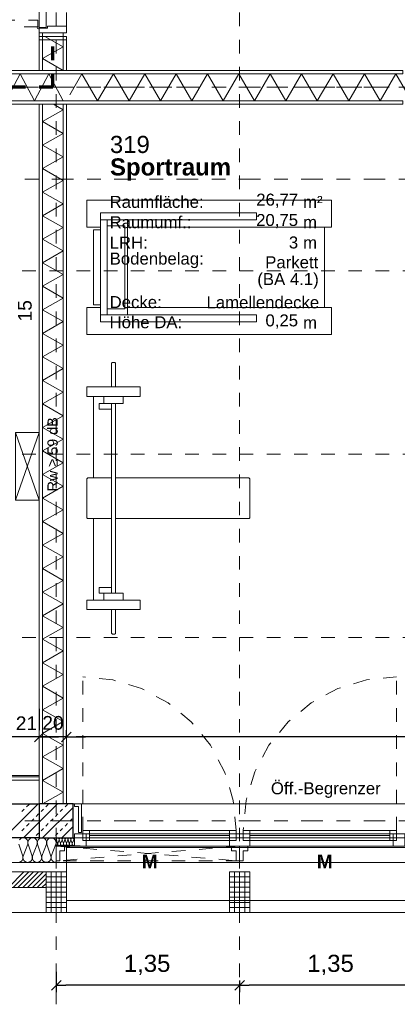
# Model space of a CAD drawing. Header units: metres. Extents: x -45.2 to 14.3, y -31.8 to 10.2.
# Tile 88 of 148: x -13.8 to -11, y -22.9 to -15.7. Entities that reach past the tile are written whole.
import ezdxf

# ---------------------------------------------------------------- set-up
doc = ezdxf.new("R2010")
doc.units = ezdxf.units.M
doc.header["$LTSCALE"] = 0.05
for name, pattern in [('1600.2032', [1.6, 0.8, -0.8]), ('Achsen 01', [5.291531, 3.175, -1.058062, 0.352704, -0.705764]), ('gestrichelt - 01', [2, 1, -1]), ('ISO-07 Punktiert', [0.889, 0.127, -0.762]), ('Raster 01', [2, 1, -1]), ('VW-01 Strichlinie kurz', [2, 1, -1])]:
    doc.linetypes.add(name, pattern=pattern)
doc.layers.get('0').update_dxf_attribs({"lineweight": 25})
for name, color, linetype, lineweight, true_color in [('013_Beton und Stahlbetonarbeiten-000 Brüstung', 7, 'Continuous', 9, 0xa6a6a6), ('014_Fassadenarbeiten-000 Aufsicht Betonfertigteile', 7, 'Continuous', 9, 0xc0c0c0), ('014_Fassadenarbeiten-330 mineralische Dämmung', 7, 'Continuous', 9, 0x666666), ('030_Sonnenschutzarbeiten-Bemassung', 7, 'Continuous', 13, 0xff6633), ('030_Sonnenschutzarbeiten-Grundriss', 7, 'Continuous', 13, 0x555555), ('031_Metallbauarbeiten-330 Aufsicht Metallbauarbeiten', 7, 'Continuous', 9, 0xa6a6a6), ('032_Metallarbeiten-Fenster', 7, 'Continuous', 13, 0x444444), ('032_Metallarbeiten-Öffnungsbegrenzer', 7, 'Continuous', 13, 0x444444), ('039_Trockenbauarbeiten-340 Dämmung', 7, 'Continuous', 9, 0xc0c0c0), ('045_Sanitärausstattung-allg.', 9, 'Continuous', 9, 0x808080), ('AV1-Achsen', 1, 'Achsen 01', 18, 0xff0000), ('AV1-Einrichtung', 7, 'Continuous', 9, 0xa6a6a6), ('AV1-Raster', 7, 'Raster 01', 9, 0xa6a6a6)]:
    doc.layers.add(name, color=color, linetype=linetype, lineweight=lineweight, true_color=true_color)
for name, color, linetype, lineweight in [('013_Beton und Stahlbetonarbeiten-000 Unterzüge', 7, 'ISO-07 Punktiert', 13), ('013_Beton und Stahlbetonarbeiten-330 Außenstützen', 7, 'Continuous', 25), ('013_Beton und Stahlbetonarbeiten-330 Außenwände', 7, 'Continuous', 25), ('014_Fassadenarbeiten-330 Betonfertigteile vertikal', 7, 'Continuous', 9), ('014_Fassadenarbeiten-330 Filtermauerwerk 11.5cm', 7, 'Continuous', 9), ('024_Fliesen_Plattenarbeiten-340 Fliesen', 7, 'Continuous', 9), ('027_Tischlerarbeiten-330 Innenfensterbänke', 7, 'Continuous', 9), ('027_Tischlerarbeiten-340 Innentüren', 7, 'Continuous', 9), ('030_Sonnenschutzarbeiten-Kasten+Behang', 7, 'Continuous', 5), ('030_Sonnenschutzarbeiten-Motor', 7, 'Continuous', 5), ('039_Trockenbauarbeiten-000 Sturz', 7, 'ISO-07 Punktiert', 9), ('039_Trockenbauarbeiten-340 Gipskarton', 7, 'Continuous', 9), ('AV1-Akustikvorgaben-Trennwände', 7, 'Continuous', 5), ('AV1-Brandschutzkonzept-Brandschutzkonzept', 7, 'Continuous', 5), ('AV1-Einrichtung Bemaßung', 7, 'Continuous', 9), ('AV1-Schnitt Achsen', 7, 'Achsen 01', 18), ('AV1-Stempel-Raumstempel', 7, 'Continuous', 9)]:
    doc.layers.add(name, color=color, linetype=linetype, lineweight=lineweight)
doc.styles.add('Arial', font='arial.ttf')
doc.styles.add('Arial (bold)', font='arialbd.ttf')

msp = doc.modelspace()

# ---------------------------------------------------------------- linework, layer by layer
at = {"color": 0, "linetype": 'ByBlock', "lineweight": -2}
for p, q in [((-13.625, -20.982), (-13.6957, -20.982)), ((-13.625, -20.982), (-13.5543, -20.982)), ((-13.425, -20.982), (-13.3543, -20.982)), ((-13.425, -20.982), (-13.3543, -20.982)), ((-13.5, -22.81), (-13.4293, -22.81)), ((-12.15, -22.81), (-12.2207, -22.81)), ((-12.15, -22.81), (-12.0793, -22.81))]:
    msp.add_line(p, q, dxfattribs=at)
at = {"color": 0, "linetype": 'Continuous', "lineweight": 15}
for p, q in [((-13.6604, -21.0173), (-13.5896, -20.9466)), ((-13.5896, -20.9466), (-13.6604, -21.0173)), ((-13.4604, -21.0173), (-13.3896, -20.9466)), ((-13.4604, -21.0173), (-13.3896, -20.9466)), ((-13.5354, -22.8454), (-13.4646, -22.7746)), ((-12.1146, -22.7746), (-12.1854, -22.8454)), ((-12.1854, -22.8454), (-12.1146, -22.7746))]:
    msp.add_line(p, q, dxfattribs=at)
at = {"layer": '013_Beton und Stahlbetonarbeiten-000 Brüstung'}
msp.add_lwpolyline([(-13.375, -21.725), (-13.375, -21.475), (-10.925, -21.475), (-10.925, -21.725)], close=True, dxfattribs=at)
at = {"layer": '013_Beton und Stahlbetonarbeiten-000 Unterzüge', "linetype": 'VW-01 Strichlinie kurz'}
msp.add_lwpolyline([(-13.375, -21.725), (-13.375, -21.475), (-10.925, -21.475), (-10.925, -21.725)], close=True, dxfattribs=at)
at = {"layer": '013_Beton und Stahlbetonarbeiten-330 Außenstützen', "color": 251, "linetype": 'Continuous', "lineweight": 13, "true_color": 0x4c4c4c}
for p, q in [((-13.4912, -21.475), (-13.625, -21.6088)), ((-13.6118, -21.5314), (-13.5941, -21.5137)), ((-13.375, -21.5002), (-13.5998, -21.725)), ((-13.5765, -21.496), (-13.5588, -21.4784)), ((-13.4704, -21.5314), (-13.4527, -21.5137)), ((-13.435, -21.496), (-13.4174, -21.4784)), ((-13.5411, -21.6021), (-13.5234, -21.5844)), ((-13.5057, -21.5668), (-13.4881, -21.5491)), ((-13.3997, -21.6021), (-13.382, -21.5844)), ((-13.6118, -21.6728), (-13.5941, -21.6551)), ((-13.5765, -21.6375), (-13.5588, -21.6198)), ((-13.4704, -21.6728), (-13.4527, -21.6551)), ((-13.375, -21.6416), (-13.4584, -21.725)), ((-13.435, -21.6375), (-13.4174, -21.6198)), ((-13.5057, -21.7082), (-13.4881, -21.6905))]:
    msp.add_line(p, q, dxfattribs=at)
at = {"layer": '013_Beton und Stahlbetonarbeiten-330 Außenstützen'}
msp.add_lwpolyline([(-13.375, -21.475), (-13.625, -21.475), (-13.625, -21.725), (-13.375, -21.725)], close=True, dxfattribs=at)
at = {"layer": '013_Beton und Stahlbetonarbeiten-330 Außenwände', "color": 251, "linetype": 'Continuous', "lineweight": 13, "true_color": 0x4c4c4c}
for p, q in [((-13.6326, -21.475), (-13.8826, -21.725)), ((-13.7532, -21.5314), (-13.7355, -21.5137)), ((-13.7179, -21.496), (-13.7002, -21.4784)), ((-13.6825, -21.6021), (-13.6648, -21.5844)), ((-13.6472, -21.5668), (-13.6295, -21.5491)), ((-13.7532, -21.6728), (-13.7355, -21.6551)), ((-13.625, -21.6088), (-13.7412, -21.725)), ((-13.7179, -21.6375), (-13.7002, -21.6198)), ((-13.6472, -21.7082), (-13.6295, -21.6905))]:
    msp.add_line(p, q, dxfattribs=at)
at = {"layer": '013_Beton und Stahlbetonarbeiten-330 Außenwände'}
msp.add_lwpolyline([(-13.625, -21.725), (-16.075, -21.725), (-16.075, -21.475), (-13.625, -21.475)], close=True, dxfattribs=at)
at = {"layer": '014_Fassadenarbeiten-000 Aufsicht Betonfertigteile'}
msp.add_lwpolyline([(-39.455, -21.905), (0.305, -21.905), (0.675, -22.275), (-39.825, -22.275)], close=True, dxfattribs=at)
at = {"layer": '014_Fassadenarbeiten-330 Betonfertigteile vertikal', "color": 8, "linetype": 'Continuous', "lineweight": 13, "true_color": 0x808080}
for p, q in [((-13.575, -22.0125), (-13.425, -22.0125)), ((-12.225, -22.0125), (-12.075, -22.0125)), ((-13.575, -22.05), (-13.425, -22.05)), ((-13.575, -22.0875), (-13.425, -22.0875)), ((-12.225, -22.05), (-12.075, -22.05)), ((-12.225, -22.0875), (-12.075, -22.0875)), ((-13.575, -22.125), (-13.425, -22.125)), ((-13.575, -22.1625), (-13.425, -22.1625)), ((-12.225, -22.125), (-12.075, -22.125)), ((-12.225, -22.1625), (-12.075, -22.1625)), ((-13.575, -22.2), (-13.425, -22.2)), ((-13.575, -22.2375), (-13.425, -22.2375)), ((-12.225, -22.2), (-12.075, -22.2)), ((-12.225, -22.2375), (-12.075, -22.2375))]:
    msp.add_line(p, q, dxfattribs=at)
at = {"layer": '014_Fassadenarbeiten-330 Betonfertigteile vertikal', "color": 8, "linetype": 'Continuous', "lineweight": 9, "true_color": 0x808080}
for p, q in [((-13.5375, -21.975), (-13.5375, -22.275)), ((-13.5, -21.975), (-13.5, -22.275)), ((-13.4625, -21.975), (-13.4625, -22.275)), ((-12.1875, -21.975), (-12.1875, -22.275)), ((-12.15, -21.975), (-12.15, -22.275)), ((-12.1125, -21.975), (-12.1125, -22.275))]:
    msp.add_line(p, q, dxfattribs=at)
at = {"layer": '014_Fassadenarbeiten-330 Betonfertigteile vertikal'}
for points in [[(-13.425, -21.975), (-13.575, -21.975), (-13.575, -22.275), (-13.425, -22.275)], [(-12.075, -21.975), (-12.225, -21.975), (-12.225, -22.275), (-12.075, -22.275)]]:
    msp.add_lwpolyline(points, close=True, dxfattribs=at)
at = {"layer": '014_Fassadenarbeiten-330 Filtermauerwerk 11.5cm', "color": 8, "linetype": 'Continuous', "lineweight": 9, "true_color": 0x808080}
for p, q in [((-13.8522, -22.09), (-13.7372, -21.975)), ((-13.8169, -22.09), (-13.7019, -21.975)), ((-13.7815, -22.09), (-13.6665, -21.975)), ((-13.7461, -22.09), (-13.6311, -21.975)), ((-13.7108, -22.09), (-13.5958, -21.975)), ((-13.6754, -22.09), (-13.575, -21.9896)), ((-13.6401, -22.09), (-13.575, -22.0249)), ((-13.6047, -22.09), (-13.575, -22.0603))]:
    msp.add_line(p, q, dxfattribs=at)
at = {"layer": '014_Fassadenarbeiten-330 Filtermauerwerk 11.5cm'}
msp.add_lwpolyline([(-14.775, -22.09), (-14.775, -21.975), (-13.575, -21.975), (-13.575, -22.09)], close=True, dxfattribs=at)
at = {"layer": '014_Fassadenarbeiten-330 mineralische Dämmung'}
msp.add_lwpolyline([(-16.2, -21.725), (-13.5, -21.725), (-13.5, -21.905), (-16.2, -21.905)], close=True, dxfattribs=at)
for points in [[(-13.5029, -21.77), (-13.5015, -21.7637), (-13.5013, -21.7572), (-13.5023, -21.7508), (-13.5045, -21.7447), (-13.5078, -21.7392), (-13.5121, -21.7343), (-13.5172, -21.7303), (-13.523, -21.7274), (-13.5292, -21.7256), (-13.5357, -21.725), (-13.5421, -21.7256), (-13.5483, -21.7274), (-13.5541, -21.7303), (-13.5592, -21.7343), (-13.5635, -21.7392), (-13.5668, -21.7447), (-13.569, -21.7508), (-13.57, -21.7572), (-13.5699, -21.7637), (-13.5685, -21.77), (-13.5395, -21.86), (-13.5395, -21.86), (-13.5381, -21.8663), (-13.5379, -21.8728), (-13.539, -21.8792), (-13.5412, -21.8853), (-13.5445, -21.8908), (-13.5488, -21.8957), (-13.5539, -21.8997), (-13.5597, -21.9026), (-13.5659, -21.9044), (-13.5723, -21.905), (-13.5788, -21.9044), (-13.585, -21.9026), (-13.5908, -21.8997), (-13.5959, -21.8957), (-13.6002, -21.8908), (-13.6035, -21.8853), (-13.6057, -21.8792), (-13.6067, -21.8728), (-13.6065, -21.8663), (-13.6051, -21.86), (-13.5718, -21.77), (-13.5718, -21.77), (-13.5704, -21.7637), (-13.5702, -21.7572), (-13.5713, -21.7508), (-13.5735, -21.7447), (-13.5768, -21.7392), (-13.5811, -21.7343), (-13.5862, -21.7303), (-13.592, -21.7274), (-13.5982, -21.7256), (-13.6046, -21.725), (-13.6111, -21.7256), (-13.6173, -21.7274), (-13.6231, -21.7303), (-13.6282, -21.7343), (-13.6325, -21.7392), (-13.6358, -21.7447), (-13.638, -21.7508), (-13.639, -21.7572), (-13.6388, -21.7637), (-13.6374, -21.77), (-13.6085, -21.86), (-13.6085, -21.86), (-13.6071, -21.8663), (-13.6069, -21.8728), (-13.6079, -21.8792), (-13.6101, -21.8853), (-13.6134, -21.8908), (-13.6177, -21.8957), (-13.6228, -21.8997), (-13.6286, -21.9026), (-13.6348, -21.9044), (-13.6413, -21.905), (-13.6477, -21.9044), (-13.6539, -21.9026), (-13.6597, -21.8997), (-13.6648, -21.8957), (-13.6691, -21.8908), (-13.6724, -21.8853), (-13.6746, -21.8792), (-13.6756, -21.8728), (-13.6754, -21.8663), (-13.674, -21.86), (-13.6408, -21.77), (-13.6408, -21.77), (-13.6394, -21.7637), (-13.6392, -21.7572), (-13.6402, -21.7508), (-13.6424, -21.7447), (-13.6457, -21.7392), (-13.65, -21.7343), (-13.6551, -21.7303), (-13.6609, -21.7274), (-13.6671, -21.7256), (-13.6736, -21.725), (-13.68, -21.7256), (-13.6862, -21.7274), (-13.692, -21.7303), (-13.6971, -21.7343), (-13.7014, -21.7392), (-13.7047, -21.7447), (-13.7069, -21.7508), (-13.7079, -21.7572), (-13.7077, -21.7637), (-13.7063, -21.77), (-13.6774, -21.86), (-13.6774, -21.86), (-13.676, -21.8663), (-13.6758, -21.8728), (-13.6769, -21.8792), (-13.6791, -21.8853), (-13.6824, -21.8908), (-13.6867, -21.8957), (-13.6918, -21.8997), (-13.6975, -21.9026), (-13.7038, -21.9044), (-13.7102, -21.905), (-13.7167, -21.9044), (-13.7229, -21.9026), (-13.7286, -21.8997), (-13.7338, -21.8957), (-13.7381, -21.8908), (-13.7414, -21.8853), (-13.7436, -21.8792), (-13.7446, -21.8728), (-13.7444, -21.8663), (-13.743, -21.86), (-13.7097, -21.77), (-13.7097, -21.77), (-13.7083, -21.7637), (-13.7081, -21.7572), (-13.7092, -21.7508), (-13.7114, -21.7447), (-13.7147, -21.7392), (-13.719, -21.7343), (-13.7241, -21.7303), (-13.7298, -21.7274), (-13.7361, -21.7256), (-13.7425, -21.725), (-13.749, -21.7256), (-13.7552, -21.7274), (-13.7609, -21.7303), (-13.7661, -21.7343), (-13.7703, -21.7392)], [(-13.6374, -21.77), (-13.6388, -21.764), (-13.639, -21.7578), (-13.6382, -21.7517), (-13.6363, -21.7459), (-13.6333, -21.7404), (-13.6295, -21.7356), (-13.6248, -21.7316), (-13.6248, -21.7316), (-13.6195, -21.7284), (-13.6138, -21.7262), (-13.6077, -21.7251), (-13.6015, -21.7251), (-13.5955, -21.7262), (-13.5897, -21.7284), (-13.5844, -21.7316), (-13.5844, -21.7316), (-13.5798, -21.7356), (-13.5759, -21.7404), (-13.573, -21.7459), (-13.5711, -21.7517), (-13.5702, -21.7578), (-13.5705, -21.764), (-13.5718, -21.77), (-13.6051, -21.86), (-13.6051, -21.86), (-13.6065, -21.866), (-13.6067, -21.8722), (-13.6059, -21.8783), (-13.604, -21.8842), (-13.601, -21.8896), (-13.5972, -21.8944), (-13.5925, -21.8985), (-13.5925, -21.8985), (-13.5872, -21.9016), (-13.5815, -21.9038), (-13.5754, -21.9049), (-13.5692, -21.9049), (-13.5632, -21.9038), (-13.5574, -21.9016), (-13.5521, -21.8985), (-13.5521, -21.8985), (-13.5474, -21.8944), (-13.5436, -21.8896), (-13.5407, -21.8842), (-13.5388, -21.8783), (-13.5379, -21.8722), (-13.5382, -21.866), (-13.5395, -21.86), (-13.5685, -21.77), (-13.5685, -21.77), (-13.5698, -21.764), (-13.5701, -21.7578), (-13.5692, -21.7517), (-13.5673, -21.7459), (-13.5644, -21.7404), (-13.5605, -21.7356), (-13.5559, -21.7316), (-13.5559, -21.7316), (-13.5506, -21.7284), (-13.5448, -21.7262), (-13.5388, -21.7251), (-13.5326, -21.7251), (-13.5265, -21.7262), (-13.5207, -21.7284), (-13.5155, -21.7316), (-13.5155, -21.7316), (-13.5108, -21.7356), (-13.507, -21.7404), (-13.504, -21.7459), (-13.5021, -21.7517), (-13.5013, -21.7578), (-13.5015, -21.764), (-13.5029, -21.77), (-13.5362, -21.86), (-13.5362, -21.86), (-13.5375, -21.866), (-13.5378, -21.8722), (-13.5369, -21.8784), (-13.535, -21.8842), (-13.532, -21.8897), (-13.5281, -21.8945), (-13.5234, -21.8986), (-13.5181, -21.9017), (-13.5123, -21.9038), (-13.5062, -21.9049), (-13.5, -21.9048)], [(-13.5, -21.781), (-13.498, -21.7808), (-13.496, -21.7803), (-13.4942, -21.7794), (-13.4926, -21.7782), (-13.4912, -21.7767), (-13.4902, -21.7749), (-13.4895, -21.773), (-13.4892, -21.771), (-13.4892, -21.769), (-13.4897, -21.767), (-13.4986, -21.739), (-13.4986, -21.739), (-13.4991, -21.737), (-13.4991, -21.735), (-13.4988, -21.733), (-13.4981, -21.7311), (-13.4971, -21.7294), (-13.4958, -21.7279), (-13.4942, -21.7267), (-13.4924, -21.7257), (-13.4905, -21.7252), (-13.4885, -21.725), (-13.4864, -21.7252), (-13.4845, -21.7257), (-13.4827, -21.7267), (-13.4811, -21.7279), (-13.4798, -21.7294), (-13.4788, -21.7311), (-13.4781, -21.733), (-13.4778, -21.735), (-13.4778, -21.737), (-13.4783, -21.739), (-13.4886, -21.767), (-13.4886, -21.767), (-13.489, -21.769), (-13.4891, -21.771), (-13.4888, -21.773), (-13.4881, -21.7749), (-13.4871, -21.7766), (-13.4857, -21.7781), (-13.4841, -21.7793), (-13.4823, -21.7802), (-13.4804, -21.7808), (-13.4784, -21.781), (-13.4764, -21.7808), (-13.4745, -21.7802), (-13.4727, -21.7793), (-13.4711, -21.7781), (-13.4697, -21.7766), (-13.4687, -21.7749), (-13.468, -21.773), (-13.4677, -21.771), (-13.4678, -21.769), (-13.4682, -21.767), (-13.4772, -21.739), (-13.4772, -21.739), (-13.4776, -21.737), (-13.4777, -21.735), (-13.4774, -21.733), (-13.4767, -21.7311), (-13.4757, -21.7294), (-13.4743, -21.7279), (-13.4727, -21.7267), (-13.4709, -21.7257), (-13.469, -21.7252), (-13.467, -21.725), (-13.465, -21.7252), (-13.4631, -21.7257), (-13.4613, -21.7267), (-13.4597, -21.7279), (-13.4583, -21.7294), (-13.4573, -21.7311), (-13.4566, -21.733), (-13.4563, -21.735), (-13.4564, -21.737), (-13.4568, -21.739), (-13.4672, -21.767), (-13.4672, -21.767), (-13.4676, -21.769), (-13.4676, -21.771), (-13.4673, -21.773), (-13.4666, -21.7749), (-13.4656, -21.7766), (-13.4643, -21.7781), (-13.4627, -21.7793), (-13.4609, -21.7802), (-13.459, -21.7808), (-13.457, -21.781), (-13.4549, -21.7808), (-13.453, -21.7802), (-13.4512, -21.7793), (-13.4496, -21.7781), (-13.4483, -21.7766), (-13.4473, -21.7749), (-13.4466, -21.773), (-13.4463, -21.771), (-13.4463, -21.769), (-13.4468, -21.767)], [(-13.4886, -21.767), (-13.489, -21.769), (-13.4891, -21.771), (-13.4888, -21.773), (-13.4881, -21.7749), (-13.4871, -21.7766), (-13.4857, -21.7781), (-13.4841, -21.7793), (-13.4823, -21.7802), (-13.4804, -21.7808), (-13.4784, -21.781), (-13.4764, -21.7808), (-13.4745, -21.7802), (-13.4727, -21.7793), (-13.4711, -21.7781), (-13.4697, -21.7766), (-13.4687, -21.7749), (-13.468, -21.773), (-13.4677, -21.771), (-13.4678, -21.769), (-13.4682, -21.767), (-13.4772, -21.739), (-13.4772, -21.739), (-13.4776, -21.737), (-13.4777, -21.735), (-13.4774, -21.733), (-13.4767, -21.7311), (-13.4757, -21.7294), (-13.4743, -21.7279), (-13.4727, -21.7267), (-13.4709, -21.7257), (-13.469, -21.7252), (-13.467, -21.725), (-13.465, -21.7252), (-13.4631, -21.7257), (-13.4613, -21.7267), (-13.4597, -21.7279), (-13.4583, -21.7294), (-13.4573, -21.7311), (-13.4566, -21.733), (-13.4563, -21.735), (-13.4564, -21.737), (-13.4568, -21.739), (-13.4672, -21.767), (-13.4672, -21.767), (-13.4676, -21.769), (-13.4676, -21.771), (-13.4673, -21.773), (-13.4666, -21.7749), (-13.4656, -21.7766), (-13.4643, -21.7781), (-13.4627, -21.7793), (-13.4609, -21.7802), (-13.459, -21.7808), (-13.457, -21.781), (-13.4549, -21.7808), (-13.453, -21.7802), (-13.4512, -21.7793), (-13.4496, -21.7781), (-13.4483, -21.7766), (-13.4473, -21.7749), (-13.4466, -21.773), (-13.4463, -21.771), (-13.4463, -21.769), (-13.4468, -21.767), (-13.4558, -21.739), (-13.4558, -21.739), (-13.4562, -21.737), (-13.4562, -21.735), (-13.4559, -21.733), (-13.4552, -21.7311), (-13.4542, -21.7294), (-13.4529, -21.7279), (-13.4513, -21.7267), (-13.4495, -21.7257), (-13.4476, -21.7252), (-13.4456, -21.725), (-13.4435, -21.7252), (-13.4416, -21.7257), (-13.4398, -21.7267), (-13.4382, -21.7279), (-13.4369, -21.7294), (-13.4359, -21.7311), (-13.4352, -21.733), (-13.4349, -21.735), (-13.4349, -21.737), (-13.4354, -21.739), (-13.4457, -21.767), (-13.4457, -21.767), (-13.4461, -21.769), (-13.4462, -21.771), (-13.4459, -21.773), (-13.4452, -21.7749), (-13.4442, -21.7766), (-13.4428, -21.7781), (-13.4412, -21.7793), (-13.4394, -21.7802), (-13.4375, -21.7808), (-13.4355, -21.781), (-13.4335, -21.7808), (-13.4316, -21.7802), (-13.4298, -21.7793), (-13.4282, -21.7781), (-13.4268, -21.7766), (-13.4258, -21.7749), (-13.4251, -21.773), (-13.4248, -21.771), (-13.4249, -21.769), (-13.4253, -21.767), (-13.4343, -21.739), (-13.4343, -21.739), (-13.4347, -21.737), (-13.4348, -21.735), (-13.4345, -21.733), (-13.4338, -21.7311), (-13.4328, -21.7294), (-13.4314, -21.7279), (-13.4298, -21.7267), (-13.428, -21.7257), (-13.4261, -21.7252), (-13.4241, -21.725), (-13.4221, -21.7252), (-13.4202, -21.7257), (-13.4184, -21.7267), (-13.4168, -21.7279), (-13.4154, -21.7294), (-13.4144, -21.7311), (-13.4137, -21.733), (-13.4134, -21.735), (-13.4135, -21.737), (-13.4139, -21.739), (-13.4243, -21.767), (-13.4243, -21.767), (-13.4247, -21.769), (-13.4247, -21.771), (-13.4244, -21.773), (-13.4237, -21.7749), (-13.4227, -21.7766), (-13.4214, -21.7781), (-13.4198, -21.7793), (-13.418, -21.7802), (-13.4161, -21.7808), (-13.4141, -21.781), (-13.412, -21.7808), (-13.4101, -21.7802), (-13.4083, -21.7793), (-13.4067, -21.7781), (-13.4054, -21.7766), (-13.4044, -21.7749), (-13.4037, -21.773), (-13.4034, -21.771), (-13.4034, -21.769), (-13.4039, -21.767), (-13.4129, -21.739), (-13.4129, -21.739), (-13.4133, -21.737), (-13.4133, -21.735), (-13.413, -21.733), (-13.4123, -21.7311), (-13.4113, -21.7294), (-13.41, -21.7279), (-13.4084, -21.7267), (-13.4066, -21.7257), (-13.4047, -21.7252), (-13.4027, -21.725), (-13.4006, -21.7252), (-13.3987, -21.7257), (-13.3969, -21.7267), (-13.3953, -21.7279), (-13.394, -21.7294), (-13.393, -21.7311), (-13.3923, -21.733), (-13.392, -21.735), (-13.392, -21.737), (-13.3925, -21.739)], [(-13.4457, -21.767), (-13.4461, -21.7689), (-13.4462, -21.7708), (-13.4459, -21.7727), (-13.4453, -21.7745), (-13.4444, -21.7762), (-13.4432, -21.7777), (-13.4418, -21.779), (-13.4418, -21.779), (-13.4401, -21.7799), (-13.4383, -21.7806), (-13.4365, -21.781), (-13.4345, -21.781), (-13.4327, -21.7806), (-13.4309, -21.7799), (-13.4292, -21.779), (-13.4292, -21.779), (-13.4278, -21.7777), (-13.4266, -21.7762), (-13.4257, -21.7745), (-13.4251, -21.7727), (-13.4248, -21.7708), (-13.4249, -21.7689), (-13.4253, -21.767), (-13.4343, -21.739), (-13.4343, -21.739), (-13.4347, -21.7371), (-13.4348, -21.7352), (-13.4345, -21.7333), (-13.4339, -21.7315), (-13.433, -21.7298), (-13.4318, -21.7283), (-13.4304, -21.727), (-13.4304, -21.727), (-13.4287, -21.7261), (-13.4269, -21.7254), (-13.4251, -21.725), (-13.4231, -21.725), (-13.4213, -21.7254), (-13.4195, -21.7261), (-13.4178, -21.727), (-13.4178, -21.727), (-13.4164, -21.7283), (-13.4152, -21.7298), (-13.4143, -21.7315), (-13.4137, -21.7333), (-13.4134, -21.7352), (-13.4135, -21.7371), (-13.4139, -21.739), (-13.4243, -21.767), (-13.4243, -21.767), (-13.4247, -21.7689), (-13.4248, -21.7708), (-13.4245, -21.7727), (-13.4239, -21.7745), (-13.423, -21.7762), (-13.4218, -21.7777), (-13.4203, -21.779), (-13.4203, -21.779), (-13.4187, -21.7799), (-13.4169, -21.7806), (-13.415, -21.781), (-13.4131, -21.781), (-13.4112, -21.7806), (-13.4094, -21.7799), (-13.4078, -21.779), (-13.4078, -21.779), (-13.4063, -21.7777), (-13.4051, -21.7762), (-13.4042, -21.7745), (-13.4036, -21.7727), (-13.4033, -21.7708), (-13.4034, -21.7689), (-13.4039, -21.767), (-13.4129, -21.739), (-13.4129, -21.739), (-13.4133, -21.7371), (-13.4134, -21.7352), (-13.4131, -21.7333), (-13.4125, -21.7315), (-13.4116, -21.7298), (-13.4104, -21.7283), (-13.4089, -21.727), (-13.4089, -21.727), (-13.4073, -21.7261), (-13.4055, -21.7254), (-13.4036, -21.725), (-13.4017, -21.725), (-13.3998, -21.7254), (-13.398, -21.7261), (-13.3964, -21.727), (-13.3964, -21.727), (-13.3949, -21.7283), (-13.3937, -21.7298), (-13.3928, -21.7315), (-13.3922, -21.7333), (-13.3919, -21.7352), (-13.392, -21.7371), (-13.3925, -21.739), (-13.4028, -21.767), (-13.4028, -21.767), (-13.4032, -21.7689), (-13.4033, -21.7708), (-13.403, -21.7727), (-13.4024, -21.7745), (-13.4015, -21.7762), (-13.4003, -21.7777), (-13.3989, -21.779), (-13.3989, -21.779), (-13.3972, -21.7799), (-13.3955, -21.7806), (-13.3936, -21.781), (-13.3916, -21.781), (-13.3898, -21.7806), (-13.388, -21.7799), (-13.3863, -21.779), (-13.3863, -21.779), (-13.3849, -21.7777), (-13.3837, -21.7762), (-13.3828, -21.7745), (-13.3822, -21.7727), (-13.3819, -21.7708), (-13.382, -21.7689), (-13.3824, -21.767), (-13.3914, -21.739), (-13.3914, -21.739), (-13.3918, -21.7371), (-13.3919, -21.7352), (-13.3916, -21.7333), (-13.3911, -21.7315), (-13.3901, -21.7298), (-13.3889, -21.7283), (-13.3875, -21.727), (-13.3875, -21.727), (-13.3858, -21.7261), (-13.3841, -21.7254), (-13.3822, -21.725), (-13.3802, -21.725), (-13.3784, -21.7254), (-13.3766, -21.7261), (-13.3749, -21.727), (-13.3749, -21.727), (-13.3735, -21.7283), (-13.3723, -21.7298), (-13.3714, -21.7315), (-13.3708, -21.7333), (-13.3705, -21.7352), (-13.3706, -21.7371), (-13.371, -21.739), (-13.3814, -21.767), (-13.3814, -21.767), (-13.3818, -21.769), (-13.3818, -21.7711), (-13.3815, -21.7731), (-13.3808, -21.775), (-13.3797, -21.7767), (-13.3783, -21.7783), (-13.3767, -21.7795), (-13.3748, -21.7804), (-13.3728, -21.7809), (-13.3708, -21.781), (-13.3687, -21.7807), (-13.3668, -21.7801), (-13.365, -21.7791)], [(-13.365, -21.7544), (-13.37, -21.739), (-13.37, -21.739), (-13.3704, -21.737), (-13.3704, -21.7349), (-13.3701, -21.7328), (-13.3693, -21.7308), (-13.3682, -21.7291), (-13.3667, -21.7276), (-13.365, -21.7264)], [(-13.7753, -21.77), (-13.7464, -21.86), (-13.7464, -21.86), (-13.745, -21.8663), (-13.7448, -21.8728), (-13.7458, -21.8792), (-13.748, -21.8853), (-13.7513, -21.8908), (-13.7556, -21.8957), (-13.7607, -21.8997), (-13.7665, -21.9026), (-13.7727, -21.9044)], [(-13.5, -21.7684), (-13.501, -21.7624), (-13.501, -21.7564), (-13.5, -21.7505)]]:
    msp.add_lwpolyline(points, dxfattribs=at)
at = {"layer": '024_Fliesen_Plattenarbeiten-340 Fliesen'}
msp.add_lwpolyline([(-14.775, -21.265), (-13.625, -21.265), (-13.625, -21.275), (-14.775, -21.275)], close=True, dxfattribs=at)
msp.add_lwpolyline([(-14.775, -21.265), (-13.625, -21.265), (-13.625, -21.275), (-14.775, -21.275)], close=True, dxfattribs=at)
at = {"layer": '027_Tischlerarbeiten-330 Innenfensterbänke'}
msp.add_lwpolyline([(-13.365, -21.475), (-13.365, -21.495), (-13.335, -21.495), (-13.335, -21.685), (-13.315, -21.685), (-13.315, -21.475)], close=True, dxfattribs=at)
at = {"layer": '027_Tischlerarbeiten-340 Innentüren'}
for points in [[(-13.625, -14.69), (-13.575, -14.69), (-13.575, -15.76), (-13.625, -15.76)], [(-13.64, -15.7625), (-13.6378, -15.7572), (-13.6325, -15.755), (-13.6272, -15.7572), (-13.625, -15.7625), (-13.6272, -15.7678), (-13.6325, -15.77), (-13.6378, -15.7678)], [(-13.625, -15.765), (-13.565, -15.765), (-13.565, -15.75), (-13.425, -15.75), (-13.425, -15.8), (-13.625, -15.8)], [(-13.6, -15.8), (-13.45, -15.8), (-13.45, -15.825), (-13.6, -15.825)]]:
    msp.add_lwpolyline(points, close=True, dxfattribs=at)
at = {"layer": '027_Tischlerarbeiten-340 Innentüren', "color": 253, "linetype": 'gestrichelt - 01', "lineweight": 9, "true_color": 0xa6a6a6}
msp.add_lwpolyline([(-14.705, -15.705), (-13.635, -15.705), (-13.635, -15.755), (-14.705, -15.755)], close=True, dxfattribs=at)
at = {"layer": '030_Sonnenschutzarbeiten-Bemassung', "color": 0, "lineweight": -2}
for p, q in [((-13.5, -22.71), (-13.5, -22.86)), ((-12.2207, -22.81), (-13.4293, -22.81)), ((-12.15, -22.775), (-12.15, -22.86)), ((-12.15, -22.775), (-12.15, -22.86)), ((-10.8707, -22.81), (-12.0793, -22.81))]:
    msp.add_line(p, q, dxfattribs=at)
at = {"layer": '030_Sonnenschutzarbeiten-Grundriss', "color": 251, "true_color": 0x555555}
for points in [[(-13.5, -21.895), (-13.474, -21.895), (-13.474, -21.82), (-13.44, -21.82), (-13.44, -21.785), (-13.5, -21.785)], [(-12.15, -21.895), (-12.176, -21.895), (-12.176, -21.82), (-12.21, -21.82), (-12.21, -21.785), (-12.15, -21.785)], [(-12.15, -21.895), (-12.124, -21.895), (-12.124, -21.82), (-12.09, -21.82), (-12.09, -21.785), (-12.15, -21.785)]]:
    msp.add_lwpolyline(points, close=True, dxfattribs=at)
at = {"layer": '030_Sonnenschutzarbeiten-Kasten+Behang', "color": 1, "linetype": '1600.2032', "lineweight": 18, "true_color": 0xff0000}
for p, q in [((-12.15, -21.785), (-13.5, -21.895)), ((-13.5, -21.785), (-12.15, -21.895))]:
    msp.add_line(p, q, dxfattribs=at)
msp.add_lwpolyline([(-13.5, -21.785), (-12.15, -21.785), (-12.15, -21.895), (-13.5, -21.895)], close=True, dxfattribs=at)
at = {"layer": '030_Sonnenschutzarbeiten-Kasten+Behang', "color": 1, "linetype": 'Continuous', "lineweight": 18, "true_color": 0xff0000}
for points in [[(-13.474, -21.82), (-13.44, -21.82), (-13.44, -21.785), (-13.5, -21.785), (-13.5, -21.895), (-13.474, -21.895)], [(-12.176, -21.82), (-12.21, -21.82), (-12.21, -21.785), (-12.15, -21.785), (-12.15, -21.895), (-12.176, -21.895)], [(-12.124, -21.82), (-12.09, -21.82), (-12.09, -21.785), (-12.15, -21.785), (-12.15, -21.895), (-12.124, -21.895)]]:
    msp.add_lwpolyline(points, close=True, dxfattribs=at)
at = {"layer": '031_Metallbauarbeiten-330 Aufsicht Metallbauarbeiten'}
msp.add_lwpolyline([(-13.425, -21.795), (-10.8, -21.795), (-10.8, -22.185), (-13.425, -22.185)], close=True, dxfattribs=at)
at = {"layer": '032_Metallarbeiten-Fenster', "color": 7, "linetype": 'gestrichelt - 01', "lineweight": 18}
for p, q in [((-13.305, -21.67), (-13.305, -20.54)), ((-10.995, -21.67), (-10.995, -20.54))]:
    msp.add_line(p, q, dxfattribs=at)
at = {"layer": '032_Metallarbeiten-Fenster', "color": 7, "lineweight": 18}
for p, q in [((-13.255, -21.7075), (-12.225, -21.7075)), ((-11.045, -21.7075), (-12.075, -21.7075))]:
    msp.add_line(p, q, dxfattribs=at)
at = {"layer": '032_Metallarbeiten-Fenster', "color": 7, "linetype": 'gestrichelt - 01', "lineweight": 18}
for points in [[(-12.175, -21.67), (-12.1967, -21.4495), (-12.261, -21.2376), (-12.3654, -21.0422), (-12.506, -20.871), (-12.6772, -20.7304), (-12.8726, -20.626), (-13.0845, -20.5617), (-13.305, -20.54)], [(-10.995, -20.54), (-11.2155, -20.5617), (-11.4274, -20.626), (-11.6228, -20.7304), (-11.794, -20.871), (-11.9346, -21.0422), (-12.039, -21.2376), (-12.1033, -21.4495), (-12.125, -21.67)]]:
    msp.add_lwpolyline(points, dxfattribs=at)
at = {"layer": '032_Metallarbeiten-Fenster', "color": 7, "lineweight": 18}
for points in [[(-13.305, -21.745), (-13.255, -21.745), (-13.255, -21.67), (-13.305, -21.67)], [(-13.255, -21.745), (-12.225, -21.745), (-12.225, -21.67), (-13.255, -21.67)], [(-12.225, -21.745), (-12.175, -21.745), (-12.175, -21.67), (-12.225, -21.67)], [(-12.075, -21.745), (-12.125, -21.745), (-12.125, -21.67), (-12.075, -21.67)], [(-11.045, -21.745), (-12.075, -21.745), (-12.075, -21.67), (-11.045, -21.67)], [(-10.995, -21.745), (-11.045, -21.745), (-11.045, -21.67), (-10.995, -21.67)], [(-13.28, -21.785), (-13.28, -21.695), (-13.365, -21.695), (-13.365, -21.785)], [(-11.02, -21.695), (-11.02, -21.785), (-13.28, -21.785), (-13.28, -21.695)], [(-12.075, -21.785), (-12.225, -21.785), (-12.225, -21.695), (-12.075, -21.695)], [(-10.935, -21.695), (-11.02, -21.695), (-11.02, -21.785), (-10.935, -21.785)]]:
    msp.add_lwpolyline(points, close=True, dxfattribs=at)
at = {"layer": '032_Metallarbeiten-Fenster', "color": 7, "linetype": 'Continuous', "lineweight": 9}
msp.add_lwpolyline([(-13.5, -21.7843), (-13.3231, -21.7843), (-13.3231, -21.7863), (-13.5, -21.7863)], close=True, dxfattribs=at)
at = {"layer": '039_Trockenbauarbeiten-000 Sturz', "linetype": 'VW-01 Strichlinie kurz'}
msp.add_lwpolyline([(-13.625, -14.65), (-13.425, -14.65), (-13.425, -15.825), (-13.625, -15.825)], close=True, dxfattribs=at)
at = {"layer": '039_Trockenbauarbeiten-340 Dämmung'}
for points in [[(-13.45, -15.825), (-13.45, -16.075), (-13.6, -16.075), (-13.6, -15.825)], [(-13.45, -21.475), (-13.45, -16.325), (-13.6, -16.325), (-13.6, -21.475)]]:
    msp.add_lwpolyline(points, close=True, dxfattribs=at)
for points in [[(-13.45, -16.075), (-13.6, -15.9884), (-13.45, -15.9018), (-13.583, -15.825)], [(-13.45, -16.3), (-13.555, -16.1), (-13.6599, -16.3), (-13.7649, -16.1), (-13.8699, -16.3), (-13.9749, -16.1), (-14.0798, -16.3), (-14.1848, -16.1), (-14.2898, -16.3), (-14.3948, -16.1), (-14.4997, -16.3), (-14.6047, -16.1), (-14.7, -16.2816)], [(-10.8856, -16.3), (-11.0011, -16.1), (-11.1166, -16.3), (-11.2321, -16.1), (-11.3475, -16.3), (-11.463, -16.1), (-11.5785, -16.3), (-11.6939, -16.1), (-11.8094, -16.3), (-11.9249, -16.1), (-12.0403, -16.3), (-12.1558, -16.1), (-12.2713, -16.3), (-12.3868, -16.1), (-12.5022, -16.3), (-12.6177, -16.1), (-12.7332, -16.3), (-12.8486, -16.1), (-12.9641, -16.3), (-13.0796, -16.1), (-13.195, -16.3), (-13.3105, -16.1), (-13.4, -16.255)], [(-13.6, -21.475), (-13.45, -21.3884), (-13.6, -21.3018), (-13.45, -21.2152), (-13.6, -21.1286), (-13.45, -21.042), (-13.6, -20.9554), (-13.45, -20.8688), (-13.6, -20.7822), (-13.45, -20.6956), (-13.6, -20.609), (-13.45, -20.5224), (-13.6, -20.4358), (-13.45, -20.3492), (-13.6, -20.2626), (-13.45, -20.176), (-13.6, -20.0894), (-13.45, -20.0028), (-13.6, -19.9162), (-13.45, -19.8296), (-13.6, -19.7429), (-13.45, -19.6563), (-13.6, -19.5697), (-13.45, -19.4831), (-13.6, -19.3965), (-13.45, -19.3099), (-13.6, -19.2233), (-13.45, -19.1367), (-13.6, -19.0501), (-13.45, -18.9635), (-13.6, -18.8769), (-13.45, -18.7903), (-13.6, -18.7037), (-13.45, -18.6171), (-13.6, -18.5305), (-13.45, -18.4439), (-13.6, -18.3573), (-13.45, -18.2707), (-13.6, -18.1841), (-13.45, -18.0975), (-13.6, -18.0109), (-13.45, -17.9243), (-13.6, -17.8377), (-13.45, -17.7511), (-13.6, -17.6645), (-13.45, -17.5779), (-13.6, -17.4913), (-13.45, -17.4047), (-13.6, -17.3181), (-13.45, -17.2315), (-13.6, -17.1449), (-13.45, -17.0583), (-13.6, -16.9717), (-13.45, -16.8851), (-13.6, -16.7985), (-13.45, -16.7119), (-13.6, -16.6253), (-13.45, -16.5387), (-13.6, -16.4521), (-13.45, -16.3655), (-13.5201, -16.325)]]:
    msp.add_lwpolyline(points, dxfattribs=at)
at = {"layer": '039_Trockenbauarbeiten-340 Gipskarton'}
for points in [[(-13.6, -16.075), (-13.625, -16.075), (-13.625, -15.825), (-13.6, -15.825)], [(-13.625, -15.825), (-13.625, -15.85), (-13.425, -15.85), (-13.425, -15.825)], [(-13.45, -16.075), (-13.425, -16.075), (-13.425, -15.825), (-13.45, -15.825)], [(-14.7, -16.075), (-10.95, -16.075), (-10.95, -16.1), (-14.7, -16.1)], [(-14.7, -16.3), (-10.95, -16.3), (-10.95, -16.325), (-14.7, -16.325)], [(-13.6, -16.325), (-13.625, -16.325), (-13.625, -21.475), (-13.6, -21.475)], [(-13.425, -16.325), (-13.45, -16.325), (-13.45, -21.475), (-13.425, -21.475)], [(-13.625, -21.3), (-13.625, -21.275), (-16.075, -21.275), (-16.075, -21.3)], [(-13.625, -21.3), (-13.625, -21.275), (-14.775, -21.275), (-14.775, -21.3)]]:
    msp.add_lwpolyline(points, close=True, dxfattribs=at)
at = {"layer": '045_Sanitärausstattung-allg.'}
for p, q in [((-13.8, -18.74), (-13.625, -19.24)), ((-13.8, -19.24), (-13.625, -18.74))]:
    msp.add_line(p, q, dxfattribs=at)
msp.add_lwpolyline([(-13.625, -18.74), (-13.625, -19.24), (-13.8, -19.24), (-13.8, -18.74)], close=True, dxfattribs=at)
at = {"layer": 'AV1-Achsen'}
for p, q in [((-43.35, -16.2), (4.2, -16.2)), ((-43.35, -21.6), (4.2, -21.6))]:
    msp.add_line(p, q, dxfattribs=at)
at = {"layer": 'AV1-Brandschutzkonzept-Brandschutzkonzept', "color": 40, "linetype": 'gestrichelt - 01', "lineweight": 70, "true_color": 0xffc000}
for q in [(-13.525, -15.825), (-14.825, -16.2)]:
    msp.add_line((-13.525, -16.2), q, dxfattribs=at)
at = {"layer": 'AV1-Einrichtung'}
for p, q in [((-13.093, -18.4055), (-13.093, -18.235)), ((-13.083, -18.225), (-13.073, -18.225)), ((-13.063, -18.4055), (-13.063, -18.235)), ((-13.275, -18.475), (-13.275, -18.4055)), ((-13.275, -18.4055), (-12.8811, -18.4055)), ((-12.8811, -18.4055), (-12.8811, -18.475)), ((-12.8811, -18.475), (-13.275, -18.475)), ((-13.225, -18.475), (-13.225, -19.075)), ((-13.1485, -18.5263), (-13.1485, -18.475)), ((-13.1485, -18.475), (-13.0076, -18.475)), ((-13.0076, -18.475), (-13.0076, -18.5263)), ((-13.093, -18.5263), (-13.1837, -18.5263)), ((-13.1837, -18.5263), (-13.1837, -18.5686)), ((-13.0076, -18.5263), (-13.1485, -18.5263)), ((-13.093, -19.9237), (-13.093, -18.5263)), ((-13.093, -18.5686), (-13.093, -18.5263)), ((-13.063, -19.9237), (-13.063, -18.5263)), ((-13.1837, -18.5686), (-13.093, -18.5686)), ((-13.275, -19.365), (-13.275, -19.085)), ((-13.265, -19.075), (-13.093, -19.075)), ((-13.063, -19.075), (-12.085, -19.075)), ((-12.075, -19.085), (-12.075, -19.365)), ((-13.093, -19.375), (-13.265, -19.375)), ((-13.225, -19.375), (-13.225, -19.975)), ((-12.085, -19.375), (-13.063, -19.375)), ((-13.093, -19.8814), (-13.1837, -19.8814)), ((-13.1837, -19.8814), (-13.1837, -19.9237)), ((-13.1837, -19.9237), (-13.093, -19.9237)), ((-13.1485, -19.9237), (-13.0076, -19.9237)), ((-13.1485, -19.975), (-13.1485, -19.9237)), ((-13.093, -19.9237), (-13.093, -19.8814)), ((-13.0076, -19.9237), (-13.0076, -19.975)), ((-13.275, -19.975), (-12.8811, -19.975)), ((-13.275, -20.0445), (-13.275, -19.975)), ((-13.0076, -19.975), (-13.1485, -19.975)), ((-12.8811, -19.975), (-12.8811, -20.0445)), ((-12.8811, -20.0445), (-13.275, -20.0445)), ((-13.093, -20.215), (-13.093, -20.0445)), ((-13.063, -20.215), (-13.063, -20.0445)), ((-13.083, -20.225), (-13.073, -20.225))]:
    msp.add_line(p, q, dxfattribs=at)
at = {"layer": 'AV1-Einrichtung', "lineweight": 9}
for points in [[(-11.525, -17.23), (-11.525, -17.82), (-11.475, -17.82), (-11.475, -18.02), (-13.275, -18.02), (-13.275, -17.82), (-13.175, -17.82), (-13.175, -17.8), (-13.225, -17.8), (-13.225, -17.25), (-13.175, -17.25), (-13.175, -17.23), (-13.275, -17.23), (-13.275, -17.03), (-11.475, -17.03), (-11.475, -17.23)], [(-13.175, -17.125), (-12.025, -17.125), (-12.025, -17.175), (-13.175, -17.175)], [(-13.175, -17.175), (-13.125, -17.175), (-13.125, -17.875), (-13.175, -17.875)], [(-13.125, -17.175), (-12.975, -17.175), (-12.975, -17.875), (-13.125, -17.875)], [(-13.225, -17.25), (-13.175, -17.25), (-13.175, -17.8), (-13.225, -17.8)], [(-13.125, -17.2188), (-12.995, -17.2188), (-12.995, -17.8312), (-13.125, -17.8312)], [(-12.975, -17.23), (-11.525, -17.23), (-11.525, -17.82), (-12.975, -17.82)], [(-13.175, -17.925), (-12.025, -17.925), (-12.025, -17.875), (-13.175, -17.875)]]:
    msp.add_lwpolyline(points, close=True, dxfattribs=at)
for points in [[(-13.175, -17.23), (-13.275, -17.23), (-13.275, -17.03), (-11.475, -17.03), (-11.475, -17.23), (-12.975, -17.23)], [(-13.175, -17.82), (-13.275, -17.82), (-13.275, -18.02), (-11.475, -18.02), (-11.475, -17.82), (-12.975, -17.82)]]:
    msp.add_lwpolyline(points, dxfattribs=at)
at = {"layer": 'AV1-Einrichtung'}
msp.add_lwpolyline([(-13.073, -18.225), (-13.0713, -18.2252), (-13.0696, -18.2256), (-13.068, -18.2263), (-13.0666, -18.2273), (-13.0654, -18.2286), (-13.0644, -18.23), (-13.0636, -18.2316), (-13.0632, -18.2333), (-13.063, -18.235), (-13.063, -18.4055), (-12.8811, -18.4055), (-12.8811, -18.475), (-13.0076, -18.475), (-13.0076, -18.5263), (-13.063, -18.5263), (-13.063, -19.075), (-12.085, -19.075), (-12.085, -19.075), (-12.0833, -19.0752), (-12.0816, -19.0756), (-12.08, -19.0763), (-12.0786, -19.0773), (-12.0773, -19.0786), (-12.0763, -19.08), (-12.0756, -19.0816), (-12.0752, -19.0833), (-12.075, -19.085), (-12.075, -19.365), (-12.075, -19.365), (-12.0752, -19.367), (-12.0758, -19.3688), (-12.0767, -19.3706), (-12.0779, -19.3721), (-12.0794, -19.3733), (-12.0812, -19.3742), (-12.083, -19.3748), (-12.085, -19.375), (-13.063, -19.375), (-13.063, -19.9237), (-13.0076, -19.9237), (-13.0076, -19.975), (-12.8811, -19.975), (-12.8811, -20.0445), (-13.063, -20.0445), (-13.063, -20.215), (-13.063, -20.215), (-13.0632, -20.2167), (-13.0636, -20.2184), (-13.0644, -20.22), (-13.0654, -20.2214), (-13.0666, -20.2227), (-13.068, -20.2237), (-13.0696, -20.2244), (-13.0713, -20.2248), (-13.073, -20.225), (-13.083, -20.225), (-13.083, -20.225), (-13.0848, -20.2248), (-13.0865, -20.2244), (-13.088, -20.2237), (-13.0895, -20.2227), (-13.0907, -20.2214), (-13.0917, -20.22), (-13.0924, -20.2184), (-13.0929, -20.2167), (-13.093, -20.215), (-13.093, -20.0445), (-13.275, -20.0445), (-13.275, -19.975), (-13.1485, -19.975), (-13.1485, -19.9237), (-13.1837, -19.9237), (-13.1837, -19.8814), (-13.093, -19.8814), (-13.093, -19.375), (-13.265, -19.375), (-13.265, -19.375), (-13.2667, -19.3748), (-13.2684, -19.3744), (-13.27, -19.3737), (-13.2714, -19.3727), (-13.2727, -19.3714), (-13.2737, -19.37), (-13.2744, -19.3684), (-13.2748, -19.3667), (-13.275, -19.365), (-13.275, -19.085), (-13.275, -19.085), (-13.2748, -19.0833), (-13.2744, -19.0816), (-13.2737, -19.08), (-13.2727, -19.0786), (-13.2714, -19.0773), (-13.27, -19.0763), (-13.2684, -19.0756), (-13.2667, -19.0752), (-13.265, -19.075), (-13.093, -19.075), (-13.093, -18.5686), (-13.1837, -18.5686), (-13.1837, -18.5263), (-13.1485, -18.5263), (-13.1485, -18.475), (-13.275, -18.475), (-13.275, -18.4055), (-13.093, -18.4055), (-13.093, -18.235), (-13.093, -18.235), (-13.0929, -18.2333), (-13.0924, -18.2316), (-13.0917, -18.23), (-13.0907, -18.2286), (-13.0895, -18.2273), (-13.088, -18.2263), (-13.0865, -18.2256), (-13.0848, -18.2252), (-13.083, -18.225)], close=True, dxfattribs=at)
for points in [[(-13.083, -18.225), (-13.085, -18.2252), (-13.0869, -18.2258), (-13.0886, -18.2267), (-13.0901, -18.2279), (-13.0914, -18.2294), (-13.0923, -18.2312), (-13.0928, -18.233), (-13.093, -18.235)], [(-13.063, -18.235), (-13.0632, -18.233), (-13.0638, -18.2312), (-13.0647, -18.2294), (-13.066, -18.2279), (-13.0675, -18.2267), (-13.0692, -18.2258), (-13.0711, -18.2252), (-13.073, -18.225)], [(-13.265, -19.075), (-13.267, -19.0752), (-13.2688, -19.0758), (-13.2706, -19.0767), (-13.2721, -19.0779), (-13.2733, -19.0794), (-13.2742, -19.0812), (-13.2748, -19.083), (-13.275, -19.085)], [(-12.075, -19.085), (-12.0752, -19.083), (-12.0758, -19.0812), (-12.0767, -19.0794), (-12.0779, -19.0779), (-12.0794, -19.0767), (-12.0812, -19.0758), (-12.083, -19.0752), (-12.085, -19.075)], [(-13.275, -19.365), (-13.2748, -19.367), (-13.2742, -19.3688), (-13.2733, -19.3706), (-13.2721, -19.3721), (-13.2706, -19.3733), (-13.2688, -19.3742), (-13.267, -19.3748), (-13.265, -19.375)], [(-12.085, -19.375), (-12.083, -19.3748), (-12.0812, -19.3742), (-12.0794, -19.3733), (-12.0779, -19.3721), (-12.0767, -19.3706), (-12.0758, -19.3688), (-12.0752, -19.367), (-12.075, -19.365)], [(-13.093, -20.215), (-13.0928, -20.217), (-13.0923, -20.2188), (-13.0914, -20.2206), (-13.0901, -20.2221), (-13.0886, -20.2233), (-13.0869, -20.2242), (-13.085, -20.2248), (-13.083, -20.225)], [(-13.073, -20.225), (-13.0711, -20.2248), (-13.0692, -20.2242), (-13.0675, -20.2233), (-13.066, -20.2221), (-13.0647, -20.2206), (-13.0638, -20.2188), (-13.0632, -20.217), (-13.063, -20.215)]]:
    msp.add_lwpolyline(points, dxfattribs=at)
at = {"layer": 'AV1-Einrichtung Bemaßung', "color": 0, "lineweight": -2}
for p, q in [((-13.625, -20.775), (-13.625, -20.932)), ((-13.625, -20.775), (-13.625, -20.932)), ((-13.425, -20.975), (-13.425, -20.932)), ((-13.425, -20.975), (-13.425, -20.932)), ((-13.625, -20.982), (-13.835, -20.982)), ((-13.6957, -20.982), (-13.7664, -20.982)), ((-13.425, -20.982), (-13.625, -20.982)), ((-13.5543, -20.982), (-13.4836, -20.982)), ((-13.3543, -20.982), (-13.2836, -20.982)), ((-8.2957, -20.982), (-13.3543, -20.982))]:
    msp.add_line(p, q, dxfattribs=at)
at = {"layer": 'AV1-Raster'}
for p, q in [((-13.5, -22.95), (-13.5, 1.35)), ((-12.15, -22.95), (-12.15, 1.35)), ((1.35, -16.2), (-40.5, -16.2)), ((1.35, -17.55), (-40.5, -17.55)), ((1.35, -18.9), (-40.5, -18.9)), ((1.35, -20.25), (-40.5, -20.25))]:
    msp.add_line(p, q, dxfattribs=at)
at = {"layer": 'AV1-Schnitt Achsen'}
msp.add_line((-43.35, -16.875), (4.2, -16.875), dxfattribs=at)
at = {"layer": 'Defpoints', "color": 0, "lineweight": 0}
for p, q in [((-13.625, -15.825), (-13.625, -15.825)), ((-13.625, -15.825), (-13.625, -15.825)), ((-13.625, -16.075), (-13.625, -16.075)), ((-13.625, -16.075), (-13.625, -16.075)), ((-13.625, -16.075), (-13.625, -16.075)), ((-13.625, -16.075), (-13.625, -16.075)), ((-13.625, -16.075), (-13.625, -16.075)), ((-13.625, -16.325), (-13.625, -16.325)), ((-13.625, -16.325), (-13.625, -16.325)), ((-13.625, -20.982), (-13.625, -20.982)), ((-13.425, -20.982), (-13.425, -20.982)), ((-13.625, -21.275), (-13.625, -21.275)), ((-13.625, -21.275), (-13.625, -21.275)), ((-13.625, -21.275), (-13.625, -21.275)), ((-13.625, -21.275), (-13.625, -21.275)), ((-13.625, -21.275), (-13.625, -21.275)), ((-13.625, -21.275), (-13.625, -21.275)), ((-13.625, -21.275), (-13.625, -21.275)), ((-13.625, -21.275), (-13.625, -21.275)), ((-13.625, -21.475), (-13.625, -21.475)), ((-13.625, -21.475), (-13.625, -21.475)), ((-13.625, -21.475), (-13.625, -21.475)), ((-13.425, -21.475), (-13.425, -21.475)), ((-13.425, -21.475), (-13.425, -21.475)), ((-13.425, -21.475), (-13.425, -21.475)), ((-13.425, -21.475), (-13.425, -21.475)), ((-13.425, -21.475), (-13.425, -21.475)), ((-13.375, -21.475), (-13.375, -21.475)), ((-13.375, -21.475), (-13.375, -21.475)), ((-13.5, -21.975), (-13.5, -21.975)), ((-13.575, -22.275), (-13.575, -22.275)), ((-13.575, -22.275), (-13.575, -22.275)), ((-13.425, -22.275), (-13.425, -22.275)), ((-13.425, -22.275), (-13.425, -22.275)), ((-12.225, -22.275), (-12.225, -22.275)), ((-12.225, -22.275), (-12.225, -22.275)), ((-12.15, -22.275), (-12.15, -22.275)), ((-12.15, -22.275), (-12.15, -22.275)), ((-12.075, -22.275), (-12.075, -22.275)), ((-12.075, -22.275), (-12.075, -22.275)), ((-13.5, -22.81), (-13.5, -22.81)), ((-12.15, -22.81), (-12.15, -22.81))]:
    msp.add_line(p, q, dxfattribs=at)

# ---------------------------------------------------------------- texts
at = {"layer": '030_Sonnenschutzarbeiten-Bemassung', "color": 0, "char_height": 0.12609, "attachment_point": 7, "style": 'Arial'}
for insert in [(-13.0025, -22.7348), (-11.6525, -22.7348)]:
    msp.add_mtext('1,35', dxfattribs=dict(at, insert=insert))
at = {"layer": '030_Sonnenschutzarbeiten-Motor', "color": 255, "char_height": 0.1009, "attachment_point": 7, "style": 'Arial (bold)'}
for insert in [(-12.8702, -21.9485), (-11.5822, -21.9485)]:
    msp.add_mtext('M', dxfattribs=dict(at, insert=insert))
at = {"layer": '032_Metallarbeiten-Öffnungsbegrenzer', "color": 7, "insert": (-11.9204, -21.4306), "char_height": 0.088263, "attachment_point": 7, "style": 'Arial'}
msp.add_mtext('Öff.-Begrenzer', dxfattribs=at)
at = {"layer": 'AV1-Akustikvorgaben-Trennwände', "insert": (-13.4877, -19.1741), "char_height": 0.07565, "attachment_point": 7, "rotation": 90, "style": 'Arial'}
msp.add_mtext('Rw ≥ 59 dB', dxfattribs=at)
at = {"layer": 'AV1-Einrichtung Bemaßung', "color": 0, "insert": (-13.6792, -17.9232), "char_height": 0.10087, "attachment_point": 7, "rotation": 90, "style": 'Arial'}
msp.add_mtext('15', dxfattribs=at)
at = {"layer": 'AV1-Einrichtung Bemaßung', "color": 0, "char_height": 0.10087, "attachment_point": 7, "style": 'Arial'}
for s, insert in [('21', (-13.7975, -20.9318)), ('20', (-13.6021, -20.9301))]:
    msp.add_mtext(s, dxfattribs=dict(at, insert=insert))
at = {"layer": 'AV1-Stempel-Raumstempel', "attachment_point": 7}
for s, insert, char_height, style in [('319', (-13.105, -16.6853), 0.12609, 'Arial'), ('Sportraum', (-13.104, -16.887), 0.12609, 'Arial (bold)'), ('m²', (-11.6833, -17.0879), 0.08826, 'Arial'), ('Raumfläche:', (-13.1073, -17.0883), 0.088263, 'Arial'), ('26,77', (-12.0281, -17.0872), 0.08826, 'Arial'), ('Raumumf.:', (-13.1073, -17.2383), 0.08826, 'Arial'), ('20,75', (-12.0288, -17.2372), 0.08826, 'Arial'), ('m', (-11.6833, -17.2368), 0.0883, 'Arial'), ('LRH:', (-13.1066, -17.3868), 0.08826, 'Arial'), ('3', (-11.7881, -17.3872), 0.0883, 'Arial'), ('m', (-11.6833, -17.3868), 0.0883, 'Arial'), ('Bodenbelag:', (-13.1066, -17.5313), 0.088263, 'Arial'), ('Parkett', (-11.962, -17.5331), 0.08826, 'Arial'), ('(BA 4.1)', (-12.0201, -17.6822), 0.08826, 'Arial'), ('Decke:', (-13.1071, -17.8264), 0.08826, 'Arial'), ('Lamellendecke', (-12.3941, -17.8282), 0.088263, 'Arial'), ('Höhe DA:', (-13.1075, -17.9745), 0.08826, 'Arial'), ('0,25', (-11.9602, -17.9761), 0.08826, 'Arial'), ('m', (-11.6833, -17.9758), 0.0883, 'Arial')]:
    msp.add_mtext(s, dxfattribs=dict(at, insert=insert, char_height=char_height, style=style))

doc.saveas('drawing.dxf')
